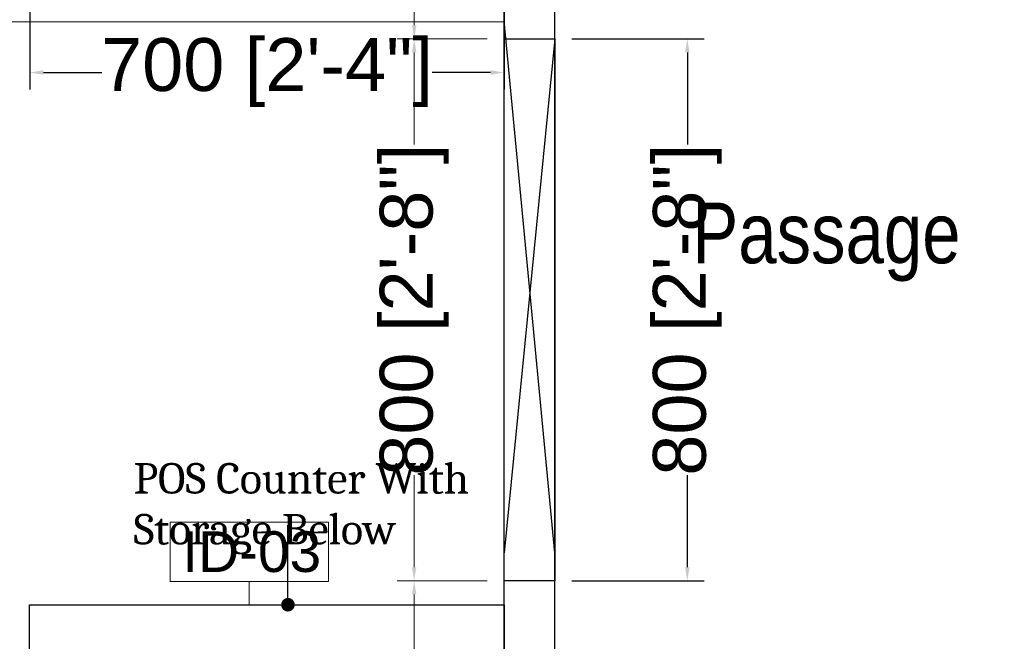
# Model space of a CAD drawing. Header units: millimetres. Extents: x 3351592 to 3400404, y -498420 to -470360.
# Tile 33 of 43: x 3359574 to 3361027, y -481789 to -480872. Entities that reach past the tile are written whole.
import ezdxf

# ---------------------------------------------------------------- set-up
doc = ezdxf.new("R2010")
doc.units = ezdxf.units.MM
doc.header["$LTSCALE"] = 3
doc.header["$MEASUREMENT"] = 0
doc.header["$PDMODE"] = 3
doc.header["$PDSIZE"] = -1
doc.layers.get('0').update_dxf_attribs({"linetype": 'CONTINUOUS'})
doc.layers.get('Defpoints').update_dxf_attribs({"linetype": 'CONTINUOUS'})
for name, color, linetype in [('A-ANNO-DIMS-30', 7, 'CONTINUOUS'), ('Drainage', 253, 'CONTINUOUS'), ('Equip Name', 7, 'CONTINUOUS'), ('Equipment', 5, 'CONTINUOUS'), ('FURN', 34, 'CONTINUOUS'), ('Partition', 1, 'CONTINUOUS')]:
    doc.layers.add(name, color=color, linetype=linetype)
doc.layers.add('Civil-Wall-Text', color=7, linetype='CONTINUOUS', lineweight=0)
doc.layers.add('Equip No.', color=1, linetype='CONTINUOUS', lineweight=15)
doc.styles.add('Arial', font='arial.ttf')
doc.styles.add('ROMANT', font='arial.ttf')
doc.styles.add('Saeed', font='arial.ttf', dxfattribs={"width": 0.85})
doc.styles.get("Standard").update_dxf_attribs({"font": 'arial.ttf'})
doc.dimstyles.new('TFS-Dim', dxfattribs={"dimtxt": 78, "dimasz": 20, "dimexe": 25, "dimexo": 25, "dimgap": 5, "dimtad": 0, "dimdec": 0, "dimzin": 0, "dimdsep": 46, "dimtxsty": 'Standard', "dimcen": 0.09, "dimclrd": 251, "dimclre": 251, "dimclrt": 251, "dimadec": 0, "dimazin": 0, "dimtfac": 1, "dimtdec": 0, "dimtofl": 0, "dimtmove": 0, "dimatfit": 3, "dimldrblk": 'DOT', "dimfxl": 0, "dimtolj": 1, "dimtzin": 0, "dimlwd": -1, "dimlwe": -1, "dimarcsym": 0})

# ---------------------------------------------------------------- blocks, each defined once
blk = doc.blocks.new('_Dot')
at = {"color": 0, "linetype": 'ByBlock', "lineweight": -2}
blk.add_line((-0.5, 0), (-1, 0), dxfattribs=at)
at = {"color": 0, "linetype": 'ByBlock', "lineweight": 0, "const_width": 0.5}
blk.add_lwpolyline([(-0.25, 0, 1), (0.25, 0, 1)], format="xyb", close=True, dxfattribs=at)
blk = doc.blocks.new('*D190')
at = {"layer": 'Defpoints', "color": 0, "ltscale": 3}
for p in [(3359588.9, -480775.3), (3360288.6, -480775.3), (3360288.6, -480949.8)]:
    blk.add_point(p, dxfattribs=at)
at = {"layer": 'Drainage', "color": 251, "ltscale": 3}
for p, q in [((3359588.9, -480800.3), (3359588.9, -480974.8)), ((3360288.6, -480800.3), (3360288.6, -480974.8)), ((3359608.9, -480949.8), (3359695.1, -480949.8)), ((3360268.6, -480949.8), (3360182.5, -480949.8))]:
    blk.add_line(p, q, dxfattribs=at)
for points in [[(3359608.9, -480946.4), (3359608.9, -480953.1), (3359588.9, -480949.8)], [(3360268.6, -480946.4), (3360268.6, -480953.1), (3360288.6, -480949.8)]]:
    blk.add_solid(points, dxfattribs=at)
at = {"layer": 'Drainage', "color": 251, "ltscale": 3, "insert": (3359938.8, -480949.8), "char_height": 78, "attachment_point": 5}
blk.add_mtext('\\A1;700 [2\'-4"]', dxfattribs=at)
blk = doc.blocks.new('*D219')
at = {"layer": 'A-ANNO-DIMS-30', "color": 251, "ltscale": 3}
for p, q in [((3360388.6, -480900), (3360583.9, -480900)), ((3360558.9, -480920), (3360558.9, -481055.8)), ((3360558.9, -481679.7), (3360558.9, -481543.9)), ((3360388.6, -481699.7), (3360583.9, -481699.7))]:
    blk.add_line(p, q, dxfattribs=at)
for points in [[(3360555.5, -480920), (3360562.2, -480920), (3360558.9, -480900)], [(3360555.5, -481679.7), (3360562.2, -481679.7), (3360558.9, -481699.7)]]:
    blk.add_solid(points, dxfattribs=at)
at = {"layer": 'Defpoints', "color": 0, "ltscale": 3}
for p in [(3360363.6, -480900), (3360558.9, -480900), (3360363.6, -481699.7)]:
    blk.add_point(p, dxfattribs=at)
at = {"layer": 'A-ANNO-DIMS-30', "color": 251, "ltscale": 3, "insert": (3360558.9, -481299.8), "char_height": 78, "attachment_point": 5, "rotation": 90}
blk.add_mtext('\\A1;800 [2\'-8"]', dxfattribs=at)
blk = doc.blocks.new('*D238')
at = {"layer": 'Civil-Wall-Text', "color": 251, "ltscale": 3}
for p, q in [((3360262.6, -480125), (3360130.9, -480125)), ((3360155.9, -480145), (3360155.9, -480268.8)), ((3360155.9, -480880), (3360155.9, -480756.2)), ((3360263.6, -480900), (3360130.9, -480900))]:
    blk.add_line(p, q, dxfattribs=at)
for points in [[(3360152.6, -480145), (3360159.2, -480145), (3360155.9, -480125)], [(3360152.6, -480880), (3360159.2, -480880), (3360155.9, -480900)]]:
    blk.add_solid(points, dxfattribs=at)
at = {"layer": 'Defpoints', "color": 0, "ltscale": 3}
for p in [(3360287.6, -480125), (3360155.9, -480900), (3360288.6, -480900)]:
    blk.add_point(p, dxfattribs=at)
at = {"layer": 'Civil-Wall-Text', "color": 251, "ltscale": 3, "insert": (3360155.9, -480512.5), "char_height": 78, "attachment_point": 5, "rotation": 90}
blk.add_mtext('\\A1;775 [2\'-7"]', dxfattribs=at)
blk = doc.blocks.new('*D239')
at = {"layer": 'Civil-Wall-Text', "color": 251, "ltscale": 3}
for p, q in [((3360263.6, -480900), (3360130.9, -480900)), ((3360155.9, -480920), (3360155.9, -481055.8)), ((3360155.9, -481679.7), (3360155.9, -481543.9)), ((3360263.6, -481699.7), (3360130.9, -481699.7))]:
    blk.add_line(p, q, dxfattribs=at)
for points in [[(3360152.6, -480920), (3360159.2, -480920), (3360155.9, -480900)], [(3360152.6, -481679.7), (3360159.2, -481679.7), (3360155.9, -481699.7)]]:
    blk.add_solid(points, dxfattribs=at)
at = {"layer": 'Defpoints', "color": 0, "ltscale": 3}
for p in [(3360288.6, -480900), (3360155.9, -481699.7), (3360288.6, -481699.7)]:
    blk.add_point(p, dxfattribs=at)
at = {"layer": 'Civil-Wall-Text', "color": 251, "ltscale": 3, "insert": (3360155.9, -481299.8), "char_height": 78, "attachment_point": 5, "rotation": 90}
blk.add_mtext('\\A1;800 [2\'-8"]', dxfattribs=at)
blk = doc.blocks.new('*D240')
at = {"layer": 'Civil-Wall-Text', "color": 251, "ltscale": 3}
for p, q in [((3360263.6, -481699.7), (3360130.9, -481699.7)), ((3360155.9, -481719.7), (3360155.9, -481848.7)), ((3360155.9, -482465), (3360155.9, -482336)), ((3360170.9, -482485), (3360180.9, -482485))]:
    blk.add_line(p, q, dxfattribs=at)
for points in [[(3360152.6, -481719.7), (3360159.2, -481719.7), (3360155.9, -481699.7)], [(3360152.6, -482465), (3360159.2, -482465), (3360155.9, -482485)]]:
    blk.add_solid(points, dxfattribs=at)
at = {"layer": 'Defpoints', "color": 0, "ltscale": 3}
for p in [(3360288.6, -481699.7), (3360145.9, -482485), (3360155.9, -482485)]:
    blk.add_point(p, dxfattribs=at)
at = {"layer": 'Civil-Wall-Text', "color": 251, "ltscale": 3, "insert": (3360155.9, -482092.3), "char_height": 78, "attachment_point": 5, "rotation": 90}
blk.add_mtext('\\A1;785 [2\'-7"]', dxfattribs=at)

msp = doc.modelspace()

# ---------------------------------------------------------------- linework, layer by layer
at = {"layer": 'Equip No.'}
msp.add_line((3359912.6, -481700.6, 1170.7), (3359912.6, -481735.1, -3.5), dxfattribs=at)
at = {"layer": 'Equip No.', "elevation": 1170.7}
msp.add_lwpolyline([(3359795.7, -481700.6), (3360029.5, -481700.6), (3360029.5, -481613.4), (3359795.7, -481613.4)], close=True, dxfattribs=at)
at = {"layer": 'Equipment', "color": 32, "lineweight": -3}
for points in [[(3357130.9, -480874.6), (3360288.6, -480874.9), (3360288.6, -480125), (3357130.9, -480125)], [(3359588.6, -481735), (3360288.6, -481735), (3360288.6, -482560), (3359588.6, -482560)]]:
    msp.add_lwpolyline(points, close=True, dxfattribs=at)
at = {"layer": 'Partition'}
for p, q in [((3360363.6, -481658.5), (3360288.6, -480873.5)), ((3360363.6, -480900), (3360288.6, -481658.5))]:
    msp.add_line(p, q, dxfattribs=at)
msp.add_lwpolyline([(3357055.9, -481710), (3357055.9, -482560), (3360363.6, -482560), (3360363.6, -480050), (3357055.9, -480050), (3357055.9, -480876.9)], dxfattribs=at)
for points in [[(3360288.6, -480125), (3357130.9, -480125), (3357130.9, -482485), (3360288.6, -482485)], [(3360363.6, -481699.7), (3360288.6, -481699.7), (3360288.6, -480900), (3360363.6, -480900)]]:
    msp.add_lwpolyline(points, close=True, dxfattribs=at)

# ---------------------------------------------------------------- texts
at = {"layer": 'Equip Name', "insert": (3359742, -481660.8), "char_height": 45, "attachment_point": 7, "style": 'ROMANT'}
msp.add_mtext_dynamic_manual_height_columns('{\\fCambria|b0|i0|c0|p18;POS Counter With \\PStorage Below }', width=886.574, gutter_width=12.5, heights=[0], dxfattribs=at)
at = {"layer": 'Equip No.', "color": 7, "insert": (3359540.8, -481687.5, 2288.1), "char_height": 60, "attachment_point": 7, "style": 'Arial'}
msp.add_mtext_dynamic_manual_height_columns('{\\W5.86158;  }ID-03', width=739.357, gutter_width=15, heights=[46.5], dxfattribs=at)
at = {"layer": 'FURN', "ltscale": 2, "insert": (3360566.1, -481141.7), "char_height": 89.498, "attachment_point": 1, "style": 'Saeed'}
msp.add_mtext_dynamic_manual_height_columns('{\\fBankGothic Lt BT|b0|i0|c0|p34;Passage }', width=896.802, gutter_width=447.5, heights=[0], dxfattribs=at)

# ---------------------------------------------------------------- dimensions: what is measured, and where the dimension line sits
at = {"layer": 'A-ANNO-DIMS-30', "color": 1, "ltscale": 3}
dim = msp.add_linear_dim(base=(3360558.9, -480900), p1=(3360363.6, -481699.7), p2=(3360363.6, -480900), angle=90, dimstyle='TFS-Dim', dxfattribs=at)
dim.commit()
dim.dimension.update_dxf_attribs({"geometry": '*D219', "text_midpoint": (3360558.9, -481299.8)})
at = {"layer": 'Civil-Wall-Text', "ltscale": 3}
for base, p1, p2, picture, middle in [((3360155.9, -480900), (3360287.6, -480125), (3360288.6, -480900), '*D238', (3360155.9, -480512.5)), ((3360155.9, -481699.7), (3360288.6, -480900), (3360288.6, -481699.7), '*D239', (3360155.9, -481299.8)), ((3360155.9, -482485), (3360288.6, -481699.7), (3360145.9, -482485), '*D240', (3360155.9, -482092.3))]:
    dim = msp.add_linear_dim(base=base, p1=p1, p2=p2, angle=90, dimstyle='TFS-Dim', dxfattribs=at)
    dim.commit()
    dim.dimension.update_dxf_attribs({"geometry": picture, "text_midpoint": middle})
at = {"layer": 'Drainage', "color": 1, "ltscale": 3}
dim = msp.add_linear_dim(base=(3360288.6, -480949.8), p1=(3359588.9, -480775.3), p2=(3360288.6, -480775.3), dimstyle='TFS-Dim', dxfattribs=at)
dim.commit()
dim.dimension.update_dxf_attribs({"geometry": '*D190', "text_midpoint": (3359938.8, -480949.8)})

# ---------------------------------------------------------------- leaders
at = {"layer": 'Equip Name'}
msp.add_leader([(3359969.7, -481735), (3359969.7, -481617.8)], dimstyle='TFS-Dim', dxfattribs=at)

doc.saveas('drawing.dxf')
